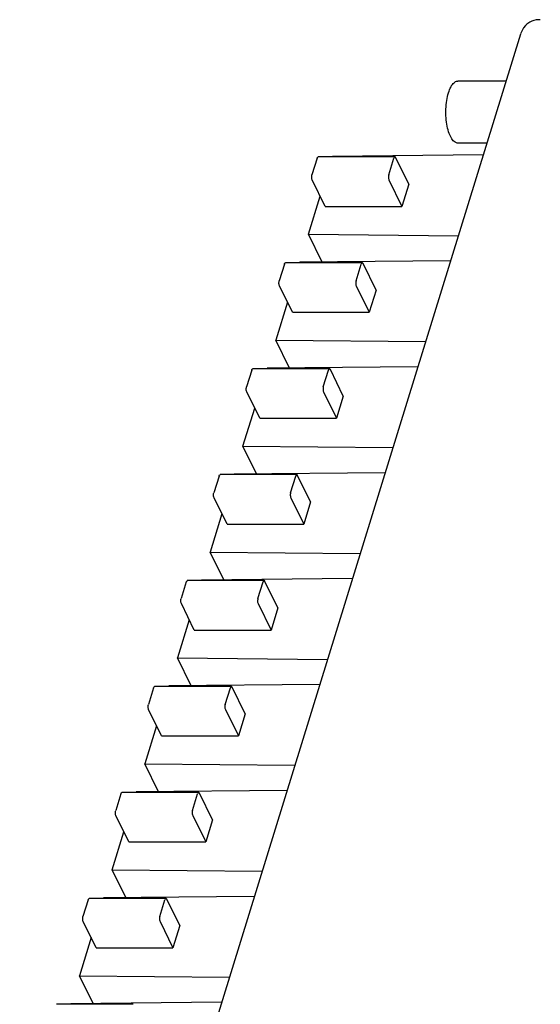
# Model space of a CAD drawing. Header units: inches. Extents: x 0 to 22, y 0 to 17.
# Tile 4 of 14: x 2.7 to 3.3, y 10.9 to 12. Entities that reach past the tile are written whole.
import ezdxf

# ---------------------------------------------------------------- set-up
doc = ezdxf.new("R2010")
doc.units = ezdxf.units.IN
doc.header["$LTSCALE"] = 1.21
doc.header["$MEASUREMENT"] = 0
doc.layers.get('0').update_dxf_attribs({"linetype": 'CONTINUOUS'})

msp = doc.modelspace()

# ---------------------------------------------------------------- linework, layer by layer
at = {"color": 7, "linetype": 'CONTINUOUS'}
for p, q in [((3.2632, 12.0185), (3.2632, 12.0185)), ((3.2699, 12.023), (3.2699, 12.023)), ((3.2575, 12.0088), (2.7014, 10.2093)), ((3.2414, 11.9566), (3.188, 11.9566)), ((3.2201, 11.8877), (3.188, 11.8877)), ((3.0484, 11.8724), (3.0486, 11.8731)), ((3.216, 11.8747), (3.0486, 11.8731)), ((3.0316, 11.871), (3.0259, 11.8525)), ((3.118, 11.8724), (3.0328, 11.8724)), ((3.1111, 11.8525), (3.1168, 11.871)), ((3.1334, 11.8422), (3.119, 11.8716)), ((3.0405, 11.8176), (3.0261, 11.8469)), ((3.1113, 11.8469), (3.1257, 11.8176)), ((3.1334, 11.8422), (3.1257, 11.8176)), ((3.0219, 11.7867), (3.035, 11.8289)), ((3.0405, 11.8176), (3.1257, 11.8176)), ((3.0371, 11.7558), (3.0219, 11.7867)), ((3.0219, 11.7867), (3.1884, 11.7851)), ((2.9953, 11.7535), (2.9896, 11.735)), ((3.0817, 11.755), (2.9965, 11.755)), ((3.0123, 11.7556), (3.0121, 11.755)), ((3.1797, 11.7572), (3.0123, 11.7556)), ((3.0748, 11.735), (3.0805, 11.7535)), ((3.0971, 11.7247), (3.0826, 11.7541)), ((3.0042, 11.7001), (2.9898, 11.7294)), ((3.075, 11.7294), (3.0894, 11.7001)), ((3.0971, 11.7247), (3.0894, 11.7001)), ((2.9987, 11.7114), (2.9856, 11.6692)), ((3.0042, 11.7001), (3.0894, 11.7001)), ((3.0008, 11.6383), (2.9856, 11.6692)), ((2.9856, 11.6692), (3.1521, 11.6676)), ((2.959, 11.636), (2.9532, 11.6175)), ((3.0454, 11.6375), (2.9602, 11.6375)), ((2.9758, 11.6375), (2.976, 11.6381)), ((3.1434, 11.6397), (2.976, 11.6381)), ((3.0385, 11.6175), (3.0442, 11.636)), ((3.0607, 11.6072), (3.0463, 11.6366)), ((2.9679, 11.5826), (2.9535, 11.6119)), ((3.0387, 11.6119), (3.0531, 11.5826)), ((3.0607, 11.6072), (3.0531, 11.5826)), ((2.9493, 11.5517), (2.9623, 11.5939)), ((2.9679, 11.5826), (3.0531, 11.5826)), ((2.9645, 11.5208), (2.9493, 11.5517)), ((2.9493, 11.5517), (3.1157, 11.5501)), ((2.9227, 11.5185), (2.9169, 11.5)), ((3.0091, 11.52), (2.9239, 11.52)), ((2.9397, 11.5206), (2.9395, 11.52)), ((3.1071, 11.5222), (2.9397, 11.5206)), ((3.0022, 11.5), (3.0079, 11.5185)), ((3.0244, 11.4897), (3.01, 11.5191)), ((2.9316, 11.4651), (2.9172, 11.4944)), ((3.0024, 11.4944), (3.0168, 11.4651)), ((3.0244, 11.4897), (3.0168, 11.4651)), ((2.926, 11.4764), (2.913, 11.4342)), ((2.9316, 11.4651), (3.0168, 11.4651)), ((2.9282, 11.4033), (2.913, 11.4342)), ((2.913, 11.4342), (3.0794, 11.4326)), ((3.0708, 11.4047), (2.9034, 11.4031)), ((2.8863, 11.401), (2.8806, 11.3825)), ((2.9728, 11.4025), (2.8875, 11.4025)), ((2.9034, 11.4031), (2.9032, 11.4025)), ((2.9658, 11.3825), (2.9716, 11.401)), ((2.9881, 11.3722), (2.9737, 11.4016)), ((2.8953, 11.3476), (2.8809, 11.3769)), ((2.9661, 11.3769), (2.9805, 11.3476)), ((2.9881, 11.3722), (2.9805, 11.3476)), ((2.8897, 11.3589), (2.8767, 11.3167)), ((2.8953, 11.3476), (2.9805, 11.3476)), ((2.8919, 11.2858), (2.8767, 11.3167)), ((2.8767, 11.3167), (3.0431, 11.3151)), ((2.85, 11.2835), (2.8443, 11.265)), ((2.9365, 11.285), (2.8512, 11.285)), ((2.8671, 11.2856), (2.8669, 11.285)), ((3.0345, 11.2872), (2.8671, 11.2856)), ((2.9295, 11.265), (2.9353, 11.2835)), ((2.9518, 11.2547), (2.9374, 11.2841)), ((2.859, 11.2301), (2.8446, 11.2594)), ((2.9298, 11.2594), (2.9442, 11.2301)), ((2.9518, 11.2547), (2.9442, 11.2301)), ((2.8534, 11.2414), (2.8404, 11.1992)), ((2.859, 11.2301), (2.9442, 11.2301)), ((2.8555, 11.1683), (2.8404, 11.1992)), ((2.8404, 11.1992), (3.0068, 11.1976)), ((2.8137, 11.166), (2.808, 11.1475)), ((2.9001, 11.1675), (2.8149, 11.1675)), ((2.8306, 11.1675), (2.8308, 11.1681)), ((2.9982, 11.1697), (2.8308, 11.1681)), ((2.8932, 11.1475), (2.8989, 11.166)), ((2.9155, 11.1372), (2.9011, 11.1666)), ((2.8227, 11.1126), (2.8083, 11.1419)), ((2.8935, 11.1419), (2.9079, 11.1126)), ((2.9155, 11.1372), (2.9079, 11.1126)), ((2.8041, 11.0817), (2.8171, 11.1239)), ((2.8227, 11.1126), (2.9079, 11.1126)), ((2.8192, 11.0508), (2.8041, 11.0817)), ((2.8041, 11.0817), (2.9705, 11.0801)), ((2.7774, 11.0485), (2.7717, 11.03)), ((2.8638, 11.05), (2.7786, 11.05)), ((2.7944, 11.0506), (2.7943, 11.05)), ((2.9619, 11.0522), (2.7944, 11.0506)), ((2.8569, 11.03), (2.8626, 11.0485)), ((2.8792, 11.0197), (2.8648, 11.0491)), ((2.7864, 10.9951), (2.7719, 11.0244)), ((2.8572, 11.0244), (2.8716, 10.9951)), ((2.8792, 11.0197), (2.8716, 10.9951)), ((2.7808, 11.0064), (2.7678, 10.9642)), ((2.7864, 10.9951), (2.8716, 10.9951)), ((2.7829, 10.9333), (2.7678, 10.9642)), ((2.7678, 10.9642), (2.9342, 10.9626)), ((2.9256, 10.9347), (2.7581, 10.9331)), ((2.8275, 10.9325), (2.7423, 10.9325)), ((2.7579, 10.9325), (2.7581, 10.9331))]:
    msp.add_line(p, q, dxfattribs=at)
for points in [[(3.2607, 12.0155), (3.2588, 12.0121), (3.2575, 12.0089)], [(3.2632, 12.0185), (3.2629, 12.0182), (3.2607, 12.0155)], [(3.2699, 12.023), (3.2676, 12.0218), (3.2644, 12.0196), (3.2632, 12.0185)], [(3.2749, 12.0245), (3.2721, 12.0239), (3.2699, 12.023)], [(3.2794, 12.0247), (3.2778, 12.0247), (3.2749, 12.0245)]]:
    msp.add_lwpolyline(points, dxfattribs=at)
for points, knots in [([(3.1775, 11.9436), (3.1782, 11.9459), (3.1798, 11.9499), (3.183, 11.9547), (3.1862, 11.9566), (3.1878, 11.9566), (3.188, 11.9566)], [0, 0, 0, 0, 0.413246, 0.73109, 0.967383, 1, 1, 1, 1]), ([(3.188, 11.8877), (3.1869, 11.8878), (3.184, 11.8887), (3.1807, 11.8928), (3.1779, 11.8989), (3.1758, 11.9068), (3.1746, 11.9159), (3.1745, 11.9255), (3.1753, 11.9348), (3.1766, 11.9408), (3.1775, 11.9436)], [0, 0, 0, 0, 0.054902, 0.138687, 0.250035, 0.386302, 0.539837, 0.700546, 0.85745, 1, 1, 1, 1]), ([(3.0316, 11.871), (3.0317, 11.8714), (3.0319, 11.8721), (3.0326, 11.8724), (3.0328, 11.8724)], [0, 0, 0, 0, 0.69714, 1, 1, 1, 1]), ([(3.118, 11.8724), (3.1178, 11.8724), (3.1171, 11.8721), (3.1169, 11.8714), (3.1168, 11.871)], [0, 0, 0, 0, 0.302853, 1, 1, 1, 1]), ([(3.119, 11.8716), (3.1188, 11.8719), (3.1185, 11.8724), (3.1181, 11.8724), (3.118, 11.8724)], [0, 0, 0, 0, 0.828104, 1, 1, 1, 1]), ([(3.0261, 11.8469), (3.0259, 11.8474), (3.0256, 11.8487), (3.0255, 11.8505), (3.0257, 11.8519), (3.0259, 11.8525)], [0, 0, 0, 0, 0.302836, 0.662932, 1, 1, 1, 1]), ([(3.1111, 11.8525), (3.1109, 11.8519), (3.1107, 11.8505), (3.1108, 11.8487), (3.1111, 11.8474), (3.1113, 11.8469)], [0, 0, 0, 0, 0.337063, 0.69716, 1, 1, 1, 1]), ([(2.9953, 11.7535), (2.9954, 11.7539), (2.9956, 11.7546), (2.9963, 11.7549), (2.9965, 11.7549)], [0, 0, 0, 0, 0.69714, 1, 1, 1, 1]), ([(3.0817, 11.7549), (3.0815, 11.7549), (3.0808, 11.7546), (3.0806, 11.7539), (3.0805, 11.7535)], [0, 0, 0, 0, 0.302853, 1, 1, 1, 1]), ([(3.0826, 11.7541), (3.0825, 11.7544), (3.0822, 11.7549), (3.0818, 11.7549), (3.0817, 11.7549)], [0, 0, 0, 0, 0.828104, 1, 1, 1, 1]), ([(2.9898, 11.7294), (2.9896, 11.7299), (2.9893, 11.7312), (2.9892, 11.733), (2.9894, 11.7344), (2.9896, 11.735)], [0, 0, 0, 0, 0.302836, 0.662932, 1, 1, 1, 1]), ([(3.0748, 11.735), (3.0746, 11.7344), (3.0744, 11.733), (3.0745, 11.7312), (3.0748, 11.7299), (3.075, 11.7294)], [0, 0, 0, 0, 0.337063, 0.69716, 1, 1, 1, 1]), ([(2.959, 11.636), (2.9591, 11.6364), (2.9593, 11.6371), (2.96, 11.6374), (2.9602, 11.6374)], [0, 0, 0, 0, 0.69714, 1, 1, 1, 1]), ([(3.0454, 11.6374), (3.0452, 11.6374), (3.0445, 11.6371), (3.0443, 11.6364), (3.0442, 11.636)], [0, 0, 0, 0, 0.302853, 1, 1, 1, 1]), ([(3.0463, 11.6366), (3.0462, 11.6369), (3.0459, 11.6374), (3.0455, 11.6374), (3.0454, 11.6374)], [0, 0, 0, 0, 0.828104, 1, 1, 1, 1]), ([(2.9535, 11.6119), (2.9532, 11.6124), (2.9529, 11.6137), (2.9529, 11.6155), (2.9531, 11.6169), (2.9532, 11.6175)], [0, 0, 0, 0, 0.302836, 0.662932, 1, 1, 1, 1]), ([(3.0385, 11.6175), (3.0383, 11.6169), (3.0381, 11.6155), (3.0382, 11.6137), (3.0385, 11.6124), (3.0387, 11.6119)], [0, 0, 0, 0, 0.337063, 0.69716, 1, 1, 1, 1]), ([(2.9227, 11.5185), (2.9228, 11.5189), (2.923, 11.5196), (2.9237, 11.5199), (2.9239, 11.5199)], [0, 0, 0, 0, 0.69714, 1, 1, 1, 1]), ([(3.0091, 11.5199), (3.0089, 11.5199), (3.0082, 11.5196), (3.008, 11.5189), (3.0079, 11.5185)], [0, 0, 0, 0, 0.302853, 1, 1, 1, 1]), ([(3.01, 11.5191), (3.0099, 11.5194), (3.0096, 11.5199), (3.0092, 11.5199), (3.0091, 11.5199)], [0, 0, 0, 0, 0.828104, 1, 1, 1, 1]), ([(2.9172, 11.4944), (2.9169, 11.4949), (2.9166, 11.4962), (2.9166, 11.498), (2.9168, 11.4994), (2.9169, 11.5)], [0, 0, 0, 0, 0.302836, 0.662932, 1, 1, 1, 1]), ([(3.0022, 11.5), (3.002, 11.4994), (3.0018, 11.498), (3.0019, 11.4962), (3.0022, 11.4949), (3.0024, 11.4944)], [0, 0, 0, 0, 0.337063, 0.69716, 1, 1, 1, 1]), ([(2.8863, 11.401), (2.8865, 11.4014), (2.8867, 11.4021), (2.8874, 11.4024), (2.8876, 11.4024)], [0, 0, 0, 0, 0.69714, 1, 1, 1, 1]), ([(2.9728, 11.4024), (2.9726, 11.4024), (2.9719, 11.4021), (2.9717, 11.4014), (2.9716, 11.401)], [0, 0, 0, 0, 0.302853, 1, 1, 1, 1]), ([(2.9737, 11.4016), (2.9736, 11.4019), (2.9733, 11.4024), (2.9728, 11.4024), (2.9728, 11.4024)], [0, 0, 0, 0, 0.828104, 1, 1, 1, 1]), ([(2.8809, 11.3769), (2.8806, 11.3774), (2.8803, 11.3787), (2.8802, 11.3805), (2.8804, 11.3819), (2.8806, 11.3825)], [0, 0, 0, 0, 0.302836, 0.662932, 1, 1, 1, 1]), ([(2.9658, 11.3825), (2.9657, 11.3819), (2.9655, 11.3805), (2.9655, 11.3787), (2.9658, 11.3774), (2.9661, 11.3769)], [0, 0, 0, 0, 0.337063, 0.69716, 1, 1, 1, 1]), ([(2.85, 11.2835), (2.8502, 11.2839), (2.8504, 11.2846), (2.851, 11.2849), (2.8512, 11.2849)], [0, 0, 0, 0, 0.69714, 1, 1, 1, 1]), ([(2.9365, 11.2849), (2.9363, 11.2849), (2.9356, 11.2846), (2.9354, 11.2839), (2.9353, 11.2835)], [0, 0, 0, 0, 0.302853, 1, 1, 1, 1]), ([(2.9374, 11.2841), (2.9372, 11.2844), (2.937, 11.2849), (2.9365, 11.2849), (2.9365, 11.2849)], [0, 0, 0, 0, 0.828104, 1, 1, 1, 1]), ([(2.8446, 11.2594), (2.8443, 11.2599), (2.844, 11.2612), (2.8439, 11.263), (2.8441, 11.2644), (2.8443, 11.265)], [0, 0, 0, 0, 0.302836, 0.662932, 1, 1, 1, 1]), ([(2.9295, 11.265), (2.9293, 11.2644), (2.9292, 11.263), (2.9292, 11.2612), (2.9295, 11.2599), (2.9298, 11.2594)], [0, 0, 0, 0, 0.337063, 0.69716, 1, 1, 1, 1]), ([(2.8137, 11.166), (2.8139, 11.1664), (2.814, 11.1671), (2.8147, 11.1674), (2.8149, 11.1674)], [0, 0, 0, 0, 0.69714, 1, 1, 1, 1]), ([(2.9001, 11.1674), (2.9, 11.1674), (2.8993, 11.1671), (2.8991, 11.1664), (2.8989, 11.166)], [0, 0, 0, 0, 0.302853, 1, 1, 1, 1]), ([(2.9011, 11.1666), (2.9009, 11.1669), (2.9007, 11.1674), (2.9002, 11.1674), (2.9001, 11.1674)], [0, 0, 0, 0, 0.828104, 1, 1, 1, 1]), ([(2.8083, 11.1419), (2.808, 11.1424), (2.8077, 11.1437), (2.8076, 11.1455), (2.8078, 11.1469), (2.808, 11.1475)], [0, 0, 0, 0, 0.302836, 0.662932, 1, 1, 1, 1]), ([(2.8932, 11.1475), (2.893, 11.1469), (2.8928, 11.1455), (2.8929, 11.1437), (2.8932, 11.1424), (2.8935, 11.1419)], [0, 0, 0, 0, 0.337063, 0.69716, 1, 1, 1, 1]), ([(2.7774, 11.0485), (2.7776, 11.0489), (2.7777, 11.0496), (2.7784, 11.0499), (2.7786, 11.0499)], [0, 0, 0, 0, 0.69714, 1, 1, 1, 1]), ([(2.8638, 11.0499), (2.8636, 11.0499), (2.863, 11.0496), (2.8628, 11.0489), (2.8626, 11.0485)], [0, 0, 0, 0, 0.302853, 1, 1, 1, 1]), ([(2.8648, 11.0491), (2.8646, 11.0494), (2.8643, 11.0499), (2.8639, 11.0499), (2.8638, 11.0499)], [0, 0, 0, 0, 0.828104, 1, 1, 1, 1]), ([(2.7719, 11.0244), (2.7717, 11.0249), (2.7714, 11.0262), (2.7713, 11.028), (2.7715, 11.0294), (2.7717, 11.03)], [0, 0, 0, 0, 0.302836, 0.662932, 1, 1, 1, 1]), ([(2.8569, 11.03), (2.8567, 11.0294), (2.8565, 11.028), (2.8566, 11.0262), (2.8569, 11.0249), (2.8572, 11.0244)], [0, 0, 0, 0, 0.337063, 0.69716, 1, 1, 1, 1])]:
    msp.add_open_spline(points, degree=3, knots=knots, dxfattribs=at)

doc.saveas('drawing.dxf')
